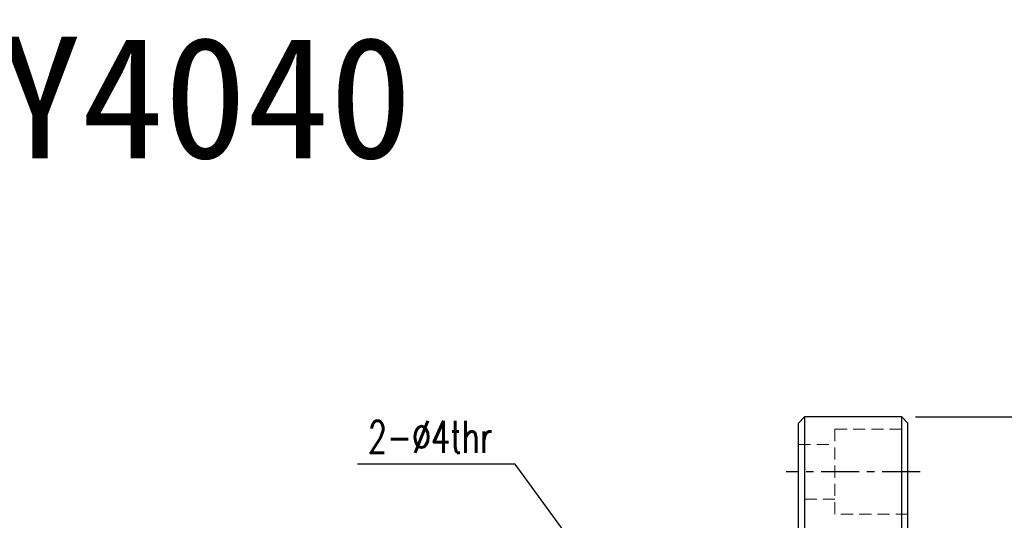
# Model space of a CAD drawing. Header units: millimetres. Extents: x -96 to 611, y -107 to 115.
# Tile 96 of 97: x 287 to 449, y 33 to 115. Entities that reach past the tile are written whole.
import ezdxf
from ezdxf.enums import TextEntityAlignment as Align

# ---------------------------------------------------------------- set-up
doc = ezdxf.new("R2010")
doc.units = ezdxf.units.MM
doc.linetypes.add('CENTER', pattern=[2, 1.25, -0.25, 0.25, -0.25])
doc.linetypes.add('DASHED', pattern=[0.75, 0.5, -0.25])
for name, color, linetype in [('CHA', 7, 'Continuous'), ('CL', 1, 'CENTER'), ('DIM', 4, 'Continuous'), ('HID', 2, 'DASHED'), ('OUT', 3, 'Continuous')]:
    doc.layers.add(name, color=color, linetype=linetype)
doc.styles.add('DIM-7', font='SIMPLEX.shx', dxfattribs={"width": 0.7, "bigfont": 'chineset.shx'})
doc.styles.add('T', font='kaiu.ttf')
doc.dimstyles.new('CNS', dxfattribs={"dimtxt": 3.5, "dimasz": 2.5, "dimexe": 1, "dimexo": 1.5, "dimgap": 0.09, "dimtad": 0, "dimdsep": 46, "dimtxsty": 'DIM-7', "dimcen": 0.09, "dimclrd": 1, "dimclre": 1, "dimclrt": 4, "dimadec": 0, "dimazin": 0, "dimtfac": 1, "dimtix": 1, "dimtmove": 2, "dimatfit": 3, "dimfxl": 1, "dimtvp": 0.971429, "dimtolj": 1, "dimarcsym": 0})

# ---------------------------------------------------------------- blocks, each defined once
blk = doc.blocks.new('*D17')
at = {"layer": 'DEFPOINTS', "color": 0}
for p in [(432.26, 50), (432.26, -50), (458.15, -50)]:
    blk.add_point(p, dxfattribs=at)
at = {"layer": 'DIM', "color": 7, "lineweight": -2}
for p, q in [((434.51, 50), (459.65, 50)), ((458.15, 46.25), (458.15, -46.25)), ((434.51, -50), (459.65, -50))]:
    blk.add_line(p, q, dxfattribs=at)
at = {"layer": 'DIM', "color": 7}
for points in [[(457.53, 46.25), (458.78, 46.25), (458.15, 50)], [(457.53, -46.25), (458.78, -46.25), (458.15, -50)]]:
    blk.add_solid(points, dxfattribs=at)
at = {"layer": 'DIM', "color": 7, "insert": (453.05, 0), "char_height": 5.25, "attachment_point": 5, "rotation": 90, "style": 'DIM-7'}
blk.add_mtext('\\A1;%%C100', dxfattribs=at)

msp = doc.modelspace()

# ---------------------------------------------------------------- linework, layer by layer
at = {"layer": 'CL', "color": 0, "ltscale": 5}
msp.add_line((435.26, 41), (413.26, 41), dxfattribs=at)
at = {"layer": 'DIM', "color": 7}
for p, q in [((416.26, 50), (416.26, -50)), ((432.26, -50), (432.26, 50))]:
    msp.add_line(p, q, dxfattribs=at)
at = {"layer": 'HID', "color": 7, "lineweight": 15, "ltscale": 4}
for p, q in [((421.26, 48), (421.26, 34)), ((421.26, 48), (433.26, 48)), ((415.26, 45.5), (421.26, 45.5)), ((421.26, 36.5), (415.26, 36.5)), ((433.26, 34), (421.26, 34))]:
    msp.add_line(p, q, dxfattribs=at)
at = {"layer": 'OUT', "color": 7}
for p, q in [((415.26, 49), (416.26, 50)), ((415.26, 0), (415.26, 49)), ((432.26, 50), (416.26, 50)), ((432.26, 50), (433.26, 49)), ((433.26, 0), (433.26, 49))]:
    msp.add_line(p, q, dxfattribs=at)

# ---------------------------------------------------------------- texts
at = {"insert": (364.913, 44.095), "char_height": 5.25, "attachment_point": 9, "style": 'DIM-7'}
msp.add_mtext('{\\C7;2-%%C4thr}', dxfattribs=at)
at = {"layer": 'CHA', "style": 'T'}
msp.add_text('RBLY4040', height=20, dxfattribs=at).set_placement((297.293, 102.419), align=Align.MIDDLE)

# ---------------------------------------------------------------- dimensions: what is measured, and where the dimension line sits
at = {"layer": 'DIM', "color": 7}
dim = msp.add_linear_dim(base=(458.15, -50), p1=(432.26, 50), p2=(432.26, -50), angle=90, text='%%C<>', dimstyle='CNS', override={"dimscale": 1.5, "dimclrd": 7, "dimclre": 7, "dimclrt": 7}, dxfattribs=at)
dim.commit()
dim.dimension.update_dxf_attribs({"geometry": '*D17', "text_midpoint": (453.05, 0)})

# ---------------------------------------------------------------- leaders
at = {"annotation_type": 0, "has_hookline": 1, "hookline_direction": 1, "text_width": 22.05}
msp.add_leader([(379.263, 27.713), (368.642, 42.215), (364.892, 42.215)], dimstyle='CNS', override={"dimscale": 1.5, "dimgap": 0.09, "dimtad": 1, "dimclrd": 256, "dimclre": 256, "dimclrt": 256}, dxfattribs=at)

doc.saveas('drawing.dxf')
